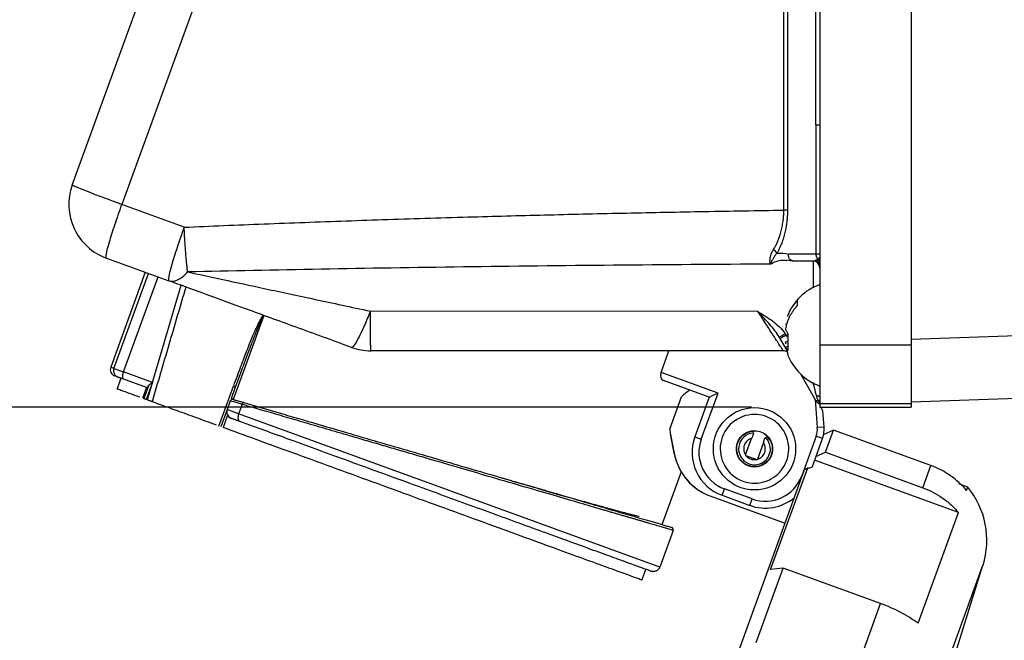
# Model space of a CAD drawing. Header units: inches. Extents: x 1.5 to 64.5, y 1.5 to 49.5.
# Tile 25 of 35: x 33.5 to 37.8, y 31.8 to 34.5. Entities that reach past the tile are written whole.
import ezdxf

# ---------------------------------------------------------------- set-up
doc = ezdxf.new("R2010")
doc.units = ezdxf.units.IN
doc.header["$LTSCALE"] = 6
doc.header["$MEASUREMENT"] = 0
doc.layers.add('DIMENSIONS', color=140, linetype='Continuous', lineweight=25)
doc.styles.add('SLDTEXTSTYLE0', font='TXT', dxfattribs={"width": 0.7})
doc.dimstyles.new('SLDDIMSTYLE0', dxfattribs={"dimtxt": 0.509766, "dimasz": 0.78, "dimexe": 0, "dimexo": 0.0625, "dimgap": 0.127441, "dimtad": 0, "dimtih": 1, "dimtoh": 1, "dimrnd": 1e-09, "dimzin": 12, "dimdsep": 46, "dimtxsty": 'SLDTEXTSTYLE0', "dimsah": 1, "dimcen": 0.09, "dimadec": 0, "dimazin": 3, "dimtfac": 1, "dimtofl": 0, "dimtmove": 0, "dimatfit": 3, "dimfxl": 0, "dimfrac": 2, "dimtolj": 1, "dimtzin": 12, "dimarcsym": 0})

# ---------------------------------------------------------------- blocks, each defined once
blk = doc.blocks.new('_D_7')
at = {"layer": 'DIMENSIONS'}
for p, q in [((36.6853, 42.7854), (29.8456, 42.7854)), ((30.5956, 42.7854), (30.5956, 39.1416)), ((29.6262, 38.2173), (29.455, 38.2173)), ((29.455, 38.2173), (29.455, 37.4071)), ((31.5651, 38.2173), (31.7363, 38.2173)), ((31.7363, 38.2173), (31.7363, 37.4071)), ((29.455, 37.4071), (29.6262, 37.4071)), ((31.7363, 37.4071), (31.5651, 37.4071)), ((30.5956, 32.8123), (30.5956, 37.293)), ((36.6853, 32.8123), (29.8456, 32.8123))]:
    blk.add_line(p, q, dxfattribs=at)
for points in [[(30.5956, 42.7854), (30.4756, 42.0054), (30.7156, 42.0054)], [(30.5956, 32.8123), (30.7156, 33.5923), (30.4756, 33.5923)]]:
    blk.add_solid(points, dxfattribs=at)
at = {"layer": 'DIMENSIONS', "char_height": 0.5, "attachment_point": 1, "style": 'SLDTEXTSTYLE0'}
for s, insert in [('9.97', (29.8382, 38.9759)), ('253.3', (29.6262, 38.0516))]:
    blk.add_mtext(s, dxfattribs=dict(at, insert=insert))
blk = doc.blocks.new('_D_8')
at = {"layer": 'DIMENSIONS'}
for p, q in [((41.2453, 31.7986), (45.4748, 31.7986)), ((44.7248, 29.4446), (44.7248, 31.7986)), ((36.8361, 29.4446), (45.4748, 29.4446)), ((44.7248, 28.0004), (44.7248, 29.4446)), ((46.2248, 28.0004), (44.7248, 28.0004)), ((47.1437, 28.0004), (46.9725, 28.0004)), ((46.9725, 28.0004), (46.9725, 27.1902)), ((48.6585, 28.0004), (48.8296, 28.0004)), ((48.8296, 28.0004), (48.8296, 27.1902)), ((46.9725, 27.1902), (47.1437, 27.1902)), ((48.8296, 27.1902), (48.6585, 27.1902))]:
    blk.add_line(p, q, dxfattribs=at)
for points in [[(44.7248, 31.7986), (44.6048, 31.0186), (44.8448, 31.0186)], [(44.7248, 29.4446), (44.8448, 30.2246), (44.6048, 30.2246)]]:
    blk.add_solid(points, dxfattribs=at)
at = {"layer": 'DIMENSIONS', "char_height": 0.5, "attachment_point": 1, "style": 'SLDTEXTSTYLE0'}
for s, insert in [('2.35', (47.1437, 28.759)), ('59.8', (47.1437, 27.8347))]:
    blk.add_mtext(s, dxfattribs=dict(at, insert=insert))

msp = doc.modelspace()

# ---------------------------------------------------------------- linework, layer by layer
for p, q in [((36.9853, 42.4854), (36.9853, 33.0847)), ((37.3853, 42.4854), (37.3853, 33.0847)), ((36.968, 34.0496), (36.968, 42.1113)), ((33.7056, 33.7856), (36.6205, 41.7941)), ((36.8273, 33.6755), (36.8273, 41.7144)), ((36.8433, 41.7144), (36.8433, 33.6755)), ((36.822, 41.6649), (33.9231, 33.7001)), ((36.9691, 34.0496), (36.968, 34.0496)), ((36.9691, 33.482), (36.9691, 34.0496)), ((34.1964, 33.6006), (33.9231, 33.7001)), ((36.8433, 33.6755), (36.8273, 33.6755)), ((36.9691, 33.482), (36.8472, 33.482)), ((36.9853, 33.482), (36.9691, 33.482)), ((33.855, 33.4652), (34.1284, 33.3657)), ((36.8391, 33.4575), (36.8657, 33.4529)), ((36.9553, 33.452), (36.872, 33.452)), ((36.9555, 33.452), (36.9555, 33.3362)), ((34.0256, 33.4031), (33.8742, 32.987)), ((33.8883, 32.9818), (34.0398, 33.3979)), ((33.9308, 32.9664), (34.0822, 33.3825)), ((34.0604, 32.9299), (34.1828, 33.3459)), ((36.7138, 33.2307), (35.0134, 33.2326)), ((34.5455, 33.2129), (34.4119, 32.8459)), ((36.834, 33.1769), (36.8411, 33.1752)), ((37.3853, 33.1096), (40.5053, 33.2185)), ((36.8112, 33.1121), (36.807, 33.1194)), ((36.8373, 33.0669), (36.8112, 33.1121)), ((36.834, 33.0986), (36.8461, 33.1016)), ((36.8376, 33.0881), (36.834, 33.0986)), ((36.8461, 33.1271), (36.8369, 33.1271)), ((36.8423, 33.1179), (36.8369, 33.1271)), ((36.8461, 33.1204), (36.8461, 33.1271)), ((36.8247, 33.0588), (35.0156, 33.0588)), ((36.289, 32.9644), (36.3234, 33.0588)), ((36.834, 33.0765), (36.8461, 33.0795)), ((36.834, 33.0765), (36.8449, 33.0452)), ((36.9853, 33.0847), (37.3853, 33.0847)), ((36.9853, 33.0847), (36.9853, 32.8273)), ((33.8883, 32.9818), (33.8742, 32.987)), ((33.8883, 32.9818), (33.9308, 32.9664)), ((34.0569, 32.9205), (33.9308, 32.9664)), ((36.5386, 32.8736), (36.289, 32.9644)), ((33.9189, 32.9388), (33.9018, 32.8918)), ((34.0318, 32.8977), (33.9272, 32.9358)), ((34.0569, 32.9205), (34.0295, 32.8453)), ((34.0349, 32.8434), (34.0603, 32.9299)), ((36.5001, 32.8556), (36.2991, 32.9288)), ((36.9691, 32.8386), (36.9014, 32.9559)), ((40.5053, 32.9431), (37.3853, 32.8341)), ((34.0307, 32.8981), (34.0136, 32.8511)), ((34.0393, 32.9046), (34.0191, 32.8491)), ((34.349, 32.7291), (34.4125, 32.9042)), ((34.4206, 32.8994), (34.402, 32.8482)), ((34.0349, 32.8434), (34.0295, 32.8453)), ((34.3988, 32.8393), (34.3849, 32.8011)), ((36.3272, 32.7154), (36.3788, 32.857)), ((36.5001, 32.8556), (36.4369, 32.6818)), ((36.465, 32.6715), (36.5386, 32.8736)), ((36.9649, 32.8459), (36.9742, 32.7225)), ((34.3849, 32.8011), (34.3575, 32.7259)), ((34.4354, 32.7827), (34.3849, 32.8011)), ((34.4504, 32.824), (34.4354, 32.7827)), ((36.9853, 32.8273), (37.3853, 32.8273)), ((36.9853, 32.8273), (36.9853, 32.8123)), ((36.9853, 32.8123), (37.3853, 32.8123)), ((37.0041, 32.7247), (36.9988, 32.795)), ((34.3867, 32.7766), (34.367, 32.7225)), ((36.2831, 32.1102), (34.4354, 32.7827)), ((37.0041, 32.7247), (36.9742, 32.7225)), ((37.0453, 32.7111), (36.9998, 32.6907)), ((37.0099, 32.6139), (37.0453, 32.7111)), ((37.4722, 32.5557), (37.0453, 32.7111)), ((36.3303, 32.692), (36.3465, 32.6086)), ((36.3303, 32.692), (36.3303, 32.692)), ((36.4369, 32.6818), (36.465, 32.6715)), ((36.6595, 32.6021), (36.686, 32.6749)), ((36.7649, 32.6702), (36.7496, 32.6888)), ((36.969, 32.685), (36.9058, 32.5111)), ((36.9526, 32.5521), (36.9972, 32.6747)), ((36.9972, 32.6747), (36.969, 32.685)), ((36.7377, 32.6561), (36.7112, 32.5833)), ((36.3464, 32.6084), (36.3464, 32.6084)), ((36.3465, 32.6086), (36.3465, 32.6085)), ((36.7061, 32.5822), (36.6627, 32.598)), ((37.5934, 32.3497), (36.9625, 32.5793)), ((36.9683, 32.5952), (37.0099, 32.6139)), ((37.0099, 32.6139), (37.4368, 32.4585)), ((35.8829, 29.693), (36.9183, 32.5377)), ((36.2935, 32.2968), (36.3781, 32.5292)), ((36.7694, 32.0995), (36.9319, 32.5459)), ((37.4368, 32.4585), (37.4722, 32.5557)), ((36.5564, 32.4254), (36.5666, 32.4536)), ((36.6879, 32.4095), (36.5666, 32.4536)), ((37.634, 32.461), (37.5958, 32.4749)), ((37.6288, 32.4469), (37.634, 32.461)), ((36.5064, 32.4213), (36.5063, 32.4212)), ((36.5063, 32.4212), (36.8327, 32.3024)), ((36.5064, 32.4213), (36.8327, 32.3026)), ((36.5564, 32.4254), (36.6776, 32.3813)), ((36.6776, 32.3813), (36.6879, 32.4095)), ((37.4167, 31.864), (37.5934, 32.3497)), ((36.3419, 32.2716), (36.2831, 32.1102)), ((36.205, 32.0535), (36.2221, 32.1005)), ((36.7066, 31.7806), (36.8251, 32.1061)), ((36.8251, 32.1061), (36.7694, 32.0995)), ((36.8077, 29.6639), (37.7011, 32.1184)), ((37.252, 31.9507), (36.8251, 32.1061)), ((37.4752, 31.4014), (37.7011, 32.1184)), ((37.1335, 31.6252), (37.252, 31.9507))]:
    msp.add_line(p, q)
at = {"flags": 128}
for points in [[(34.4584, 32.8317), (34.4573, 32.8318), (34.4562, 32.8315), (34.455, 32.831), (34.4539, 32.83), (34.4529, 32.8288), (34.4519, 32.8274), (34.4511, 32.8257), (34.4504, 32.824)], [(36.9699, 32.8636), (36.9732, 32.8629), (36.9763, 32.8621), (36.9789, 32.8611), (36.9811, 32.8601), (36.9829, 32.859), (36.9842, 32.8578), (36.985, 32.8565), (36.9853, 32.8553)], [(34.4354, 32.7827), (34.4337, 32.7771), (34.4326, 32.7715), (34.4323, 32.7661), (34.4327, 32.7611), (34.4338, 32.7568), (34.4355, 32.7532), (34.4379, 32.7505), (34.4407, 32.7489)]]:
    msp.add_lwpolyline(points, dxfattribs=at)
msp.add_circle((36.6986, 32.6291), 0.1805)
for centre, radius, start, end in [((33.9405, 33.7001), 0.25, 160, 250), ((36.773, 33.4746), 0.0272, 26.5365, 73.2708), ((36.9553, 33.422), 0.03, 0, 90), ((36.957, 33.432), 0.0282, 0.6517, 63.0115), ((37.1839, 33.3124), 0.2537, 141.5574, 144.3742), ((37.0643, 33.1267), 0.236, 109.5929, 159.2658), ((36.5472, 33.6137), 0.5584, 297.7226, 300.7471), ((37.6813, 31.6499), 1.7015, 119.7506, 120.7532), ((35.0156, 33.3088), 0.25, 250, 270), ((36.8247, 33.0288), 0.03, 53.0421, 90), ((37.0643, 33.1267), 0.236, 200.328, 250.4242), ((33.9024, 32.9767), 0.03, 160, 250), ((33.9163, 32.9715), 0.0298, 159.6758, 249.6721), ((33.9631, 32.9471), 0.0377, 149.1784, 197.4244), ((36.5138, 32.7276), 0.187, 121.8236, 136.2361), ((34.4082, 32.8359), 0.01, 73.75, 160), ((36.9908, 32.8511), 0.025, 210, 257.2219), ((37.0012, 32.8463), 0.0238, 189.0143, 227.8661), ((34.4131, 32.7909), 0.03, 160, 250), ((36.5138, 32.7276), 0.187, 183.7556, 191), ((36.8845, 32.7157), 0.12, 340, 4.3031), ((36.6248, 32.6134), 0.2, 160, 250), ((36.6986, 32.6291), 0.0696, 93.2802, 46.7198), ((36.5918, 32.6561), 0.25, 191, 250), ((36.5919, 32.6563), 0.25, 191, 250), ((37.353, 32.2281), 0.365, 342.516, 39.6567), ((36.746, 32.5693), 0.2, 250, 309.7008)]:
    msp.add_arc(centre, radius, start, end)
msp.add_ellipse((35.9318, 34.7415), major_axis=(-0.4357, 2.2414), ratio=0.000041, start_param=3.453909, end_param=3.558338)
for points, knots in [([(36.9691, 34.0496), (36.9697, 34.0496), (36.9708, 34.0496), (36.9729, 34.0496), (36.9752, 34.0496), (36.9781, 34.0496), (36.9814, 34.0496), (36.984, 34.0496), (36.9853, 34.0496)], [0, 0, 0, 0, 0.154081, 0.30613, 0.458642, 0.614091, 0.808185, 1, 1, 1, 1]), ([(33.9231, 33.7001), (33.9216, 33.7006), (33.9182, 33.7019), (33.9115, 33.7044), (33.8993, 33.7088), (33.8748, 33.7179), (33.8422, 33.7301), (33.8029, 33.7449), (33.7693, 33.758), (33.7398, 33.7697), (33.7245, 33.7761), (33.7166, 33.7796), (33.7134, 33.7811), (33.7103, 33.7826), (33.7077, 33.7839), (33.7059, 33.785), (33.7057, 33.7854), (33.7056, 33.7856)], [0, 0, 0, 0, 0.012725, 0.028651, 0.057764, 0.117299, 0.240895, 0.349965, 0.499912, 0.614987, 0.758945, 0.787167, 0.82017, 0.857956, 0.900523, 0.947871, 1, 1, 1, 1]), ([(33.855, 33.4652), (33.853, 33.4659), (33.8532, 33.4725), (33.8579, 33.4967), (33.8623, 33.5142), (33.8749, 33.5576), (33.883, 33.5834), (33.9016, 33.6395), (33.9121, 33.6698), (33.9231, 33.7001)], [0, 0, 0, 0, 0.25, 0.25, 0.5, 0.5, 0.75, 0.75, 1, 1, 1, 1]), ([(34.1964, 33.6006), (34.2544, 33.6031), (34.3712, 33.6082), (34.5475, 33.6153), (34.7262, 33.6221), (34.9073, 33.6286), (35.0908, 33.6348), (35.2766, 33.6407), (35.5126, 33.6476), (35.7994, 33.6553), (36.1379, 33.6631), (36.481, 33.67), (36.7114, 33.6737), (36.8273, 33.6755)], [0, 0, 0, 0, 0.066155, 0.133206, 0.201154, 0.269999, 0.339742, 0.410383, 0.481922, 0.608782, 0.737414, 0.86782, 1, 1, 1, 1]), ([(36.7808, 33.5007), (36.7822, 33.503), (36.785, 33.5075), (36.789, 33.5146), (36.7928, 33.5218), (36.7963, 33.529), (36.8015, 33.5405), (36.8079, 33.5567), (36.8147, 33.5785), (36.8201, 33.6013), (36.8238, 33.6227), (36.8259, 33.6419), (36.8271, 33.6587), (36.8273, 33.6699), (36.8273, 33.6755)], [0, 0, 0, 0, 0.052341, 0.103505, 0.153466, 0.202205, 0.249703, 0.377714, 0.500001, 0.626049, 0.748292, 0.832904, 0.916818, 1, 1, 1, 1]), ([(36.8433, 33.6755), (36.8433, 33.6725), (36.8432, 33.6665), (36.8429, 33.6574), (36.8425, 33.6484), (36.8418, 33.6394), (36.841, 33.6304), (36.8394, 33.6158), (36.8363, 33.5957), (36.8309, 33.571), (36.8242, 33.5475), (36.8172, 33.5279), (36.8103, 33.5119), (36.8041, 33.4989), (36.7996, 33.4908), (36.7973, 33.4868)], [0, 0, 0, 0, 0.041819, 0.0836, 0.12541, 0.167317, 0.20939, 0.251694, 0.375033, 0.500045, 0.624169, 0.750332, 0.832623, 0.915739, 1, 1, 1, 1]), ([(34.1964, 33.6006), (34.1855, 33.5703), (34.1749, 33.54), (34.1563, 33.4839), (34.1482, 33.4581), (34.1357, 33.4148), (34.1312, 33.3972), (34.1266, 33.3731), (34.1264, 33.3664), (34.1284, 33.3657)], [0, 0, 0, 0, 0.25, 0.25, 0.5, 0.5, 0.75, 0.75, 1, 1, 1, 1]), ([(34.2117, 33.4044), (34.2114, 33.4066), (34.2109, 33.4109), (34.21, 33.4175), (34.2093, 33.4241), (34.2085, 33.4306), (34.2079, 33.437), (34.2066, 33.4494), (34.2049, 33.4671), (34.2029, 33.4922), (34.201, 33.5178), (34.1996, 33.5406), (34.1985, 33.5592), (34.1978, 33.5721), (34.1972, 33.5832), (34.1968, 33.5924), (34.1966, 33.5979), (34.1964, 33.6006)], [0, 0, 0, 0, 0.046157, 0.090307, 0.13245, 0.172585, 0.210713, 0.246834, 0.386118, 0.500003, 0.627004, 0.753176, 0.815723, 0.877768, 0.926983, 0.963619, 1, 1, 1, 1]), ([(36.7675, 33.4389), (36.7674, 33.4399), (36.7672, 33.4417), (36.7669, 33.4447), (36.7667, 33.4475), (36.7665, 33.4516), (36.7666, 33.4572), (36.7673, 33.4645), (36.7687, 33.4718), (36.7707, 33.4791), (36.7733, 33.4864), (36.7766, 33.4936), (36.7794, 33.4983), (36.7808, 33.5007)], [0, 0, 0, 0, 0.0719834, 0.1377459, 0.1970816, 0.249818, 0.3799713, 0.4986153, 0.6076624, 0.7121261, 0.8121519, 0.90799, 1, 1, 1, 1]), ([(36.7973, 33.4868), (36.7971, 33.4865), (36.7965, 33.4859), (36.7955, 33.4848), (36.7937, 33.4828), (36.7904, 33.4788), (36.7846, 33.471), (36.7795, 33.4625), (36.7753, 33.4546), (36.7725, 33.4491), (36.7699, 33.4438), (36.7683, 33.4405), (36.7675, 33.4389)], [0, 0, 0, 0, 0.015693, 0.03137, 0.062684, 0.125197, 0.250071, 0.50028, 0.626015, 0.75016, 0.875286, 1, 1, 1, 1]), ([(36.872, 33.452), (36.8711, 33.452), (36.8693, 33.452), (36.8666, 33.4526), (36.8639, 33.4534), (36.8612, 33.4547), (36.8586, 33.4563), (36.8561, 33.4583), (36.8536, 33.461), (36.8509, 33.465), (36.8484, 33.4706), (36.8472, 33.4766), (36.8472, 33.4805), (36.8472, 33.482)], [0, 0, 0, 0, 0.064688, 0.132137, 0.202116, 0.274319, 0.348361, 0.423791, 0.500103, 0.610187, 0.74965, 0.906794, 1, 1, 1, 1]), ([(36.9777, 33.4602), (36.9771, 33.4609), (36.9757, 33.4624), (36.9739, 33.465), (36.9724, 33.4676), (36.9712, 33.4704), (36.9703, 33.4732), (36.9696, 33.4761), (36.9692, 33.479), (36.9692, 33.481), (36.9691, 33.482)], [0, 0, 0, 0, 0.131643, 0.261367, 0.389183, 0.515099, 0.639128, 0.761279, 0.881566, 1, 1, 1, 1]), ([(36.7675, 33.4389), (36.5347, 33.4376), (36.3053, 33.4359), (35.8559, 33.4317), (35.6359, 33.4292), (35.2074, 33.4234), (34.9989, 33.4201), (34.5951, 33.4127), (34.3998, 33.4087), (34.2117, 33.4044)], [0, 0, 0, 0, 0.25, 0.25, 0.5, 0.5, 0.75, 0.75, 1, 1, 1, 1]), ([(36.7675, 33.4389), (36.7851, 33.4475), (36.8091, 33.4592), (36.8336, 33.4558), (36.8402, 33.4549)], [0, 0, 0, 0, 0.7305249, 1, 1, 1, 1]), ([(36.9553, 33.452), (36.9563, 33.452), (36.9582, 33.4521), (36.9607, 33.4526), (36.9635, 33.4534), (36.9665, 33.4547), (36.9688, 33.4564), (36.9698, 33.4571)], [0, 0, 0, 0, 0.2141811, 0.3878783, 0.5210925, 0.7806366, 1, 1, 1, 1]), ([(36.9698, 33.4571), (36.9703, 33.4575), (36.9713, 33.4582), (36.9732, 33.459), (36.9753, 33.4597), (36.9769, 33.46), (36.9777, 33.4602)], [0, 0, 0, 0, 0.252541, 0.502755, 0.751586, 1, 1, 1, 1]), ([(34.1284, 33.3657), (34.1393, 33.3617), (34.1525, 33.3628), (34.1812, 33.3762), (34.1967, 33.3884), (34.2117, 33.4044)], [0, 0, 0, 0, 0.5, 0.5, 1, 1, 1, 1]), ([(34.2036, 33.3383), (34.1788, 33.2539), (34.1294, 33.0864), (34.0801, 32.9189), (34.0556, 32.8358)], [0, 0, 0, 0, 0.503745, 1, 1, 1, 1]), ([(36.8452, 33.2093), (36.8475, 33.2168), (36.8554, 33.2426), (36.8734, 33.2639), (36.8863, 33.2791)], [0, 0, 0, 0, 0.28748, 1, 1, 1, 1]), ([(35.0134, 33.2326), (35.0046, 33.2105), (34.9954, 33.1885), (34.9774, 33.148), (34.9687, 33.1297), (34.9533, 33.1004), (34.9466, 33.0894), (34.9362, 33.0757), (34.9324, 33.073), (34.9301, 33.0739)], [0, 0, 0, 0, 0.25, 0.25, 0.5, 0.5, 0.75, 0.75, 1, 1, 1, 1]), ([(35.0156, 33.0588), (35.0156, 33.0588), (35.0155, 33.0589), (35.0154, 33.0595), (35.0153, 33.0604), (35.0153, 33.0616), (35.0152, 33.0632), (35.0151, 33.0649), (35.015, 33.0669), (35.0149, 33.0691), (35.0149, 33.0714), (35.0148, 33.0739), (35.0147, 33.0765), (35.0147, 33.0792), (35.0146, 33.082), (35.0146, 33.0848), (35.0145, 33.0877), (35.0145, 33.0905), (35.0144, 33.0933), (35.0144, 33.0962), (35.0144, 33.0989), (35.0143, 33.1016), (35.0143, 33.1043), (35.0142, 33.1147), (35.014, 33.1335), (35.0138, 33.1606), (35.0136, 33.1833), (35.0135, 33.2018), (35.0135, 33.218), (35.0134, 33.2281), (35.0134, 33.2326)], [0, 0, 0, 0, 0.031594, 0.062344, 0.09225, 0.121313, 0.149532, 0.176907, 0.203439, 0.229127, 0.253971, 0.277971, 0.301128, 0.323441, 0.344911, 0.365537, 0.385319, 0.404257, 0.422351, 0.439602, 0.456009, 0.471572, 0.486292, 0.500168, 0.642077, 0.756346, 0.83245, 0.898429, 0.95428, 1, 1, 1, 1]), ([(36.8247, 33.0588), (36.8247, 33.0588), (36.8246, 33.0589), (36.8243, 33.0594), (36.8238, 33.0603), (36.823, 33.0615), (36.822, 33.063), (36.8208, 33.0649), (36.8194, 33.0671), (36.8177, 33.0697), (36.8139, 33.0757), (36.8059, 33.0879), (36.7922, 33.1093), (36.7753, 33.1355), (36.7598, 33.1596), (36.746, 33.1808), (36.7361, 33.1962), (36.7253, 33.2129), (36.718, 33.2243), (36.7138, 33.2307)], [0, 0, 0, 0, 0.027198, 0.054554, 0.082064, 0.109724, 0.137529, 0.165475, 0.193557, 0.221767, 0.250102, 0.370947, 0.499983, 0.617978, 0.74996, 0.809063, 0.874631, 0.928746, 1, 1, 1, 1]), ([(36.8863, 33.257), (36.8843, 33.2549), (36.8805, 33.2506), (36.8752, 33.2442), (36.8705, 33.2378), (36.8661, 33.2317), (36.8623, 33.2257), (36.8588, 33.22), (36.8557, 33.2145), (36.8513, 33.2063), (36.8464, 33.1957), (36.8411, 33.1818), (36.8369, 33.1684), (36.8349, 33.1591), (36.834, 33.1549)], [0, 0, 0, 0, 0.0740701, 0.1448357, 0.2122963, 0.2764515, 0.3373011, 0.3948461, 0.4490888, 0.5000338, 0.6349919, 0.751102, 0.8873774, 1, 1, 1, 1]), ([(34.5441, 33.2144), (34.5437, 33.2142), (34.5429, 33.2137), (34.5417, 33.2126), (34.5404, 33.2112), (34.5389, 33.2095), (34.5373, 33.2074), (34.5357, 33.2049), (34.5339, 33.2021), (34.532, 33.1989), (34.53, 33.1953), (34.5278, 33.1914), (34.5256, 33.1871), (34.521, 33.1781), (34.5139, 33.163), (34.5025, 33.1375), (34.4884, 33.1039), (34.4682, 33.0533), (34.4425, 32.9861), (34.423, 32.9328), (34.4125, 32.9042)], [0, 0, 0, 0, 0.0044696, 0.0097293, 0.0158778, 0.0229772, 0.0310673, 0.0401753, 0.0503201, 0.0615152, 0.0737708, 0.0870946, 0.1014926, 0.1169695, 0.1773833, 0.2500999, 0.3649165, 0.5000632, 0.7312534, 1, 1, 1, 1]), ([(34.545, 33.2129), (34.5448, 33.2128), (34.5443, 33.2125), (34.5436, 33.2116), (34.5427, 33.2105), (34.5418, 33.2089), (34.5407, 33.2071), (34.5394, 33.2048), (34.5381, 33.2022), (34.5366, 33.1992), (34.535, 33.1959), (34.5333, 33.1922), (34.5314, 33.1881), (34.5295, 33.1837), (34.5274, 33.1789), (34.5259, 33.1755), (34.5252, 33.1738)], [0, 0, 0, 0, 0.018836, 0.044569, 0.078021, 0.119562, 0.169379, 0.227581, 0.294235, 0.369386, 0.453065, 0.545295, 0.646092, 0.755468, 0.873435, 1, 1, 1, 1]), ([(34.5441, 33.2144), (34.5444, 33.2142), (34.545, 33.2139), (34.5454, 33.2133), (34.5455, 33.2129)], [0, 0, 0, 0, 0.519499, 1, 1, 1, 1]), ([(34.5455, 33.2129), (34.5454, 33.2129), (34.5453, 33.213), (34.5451, 33.2129), (34.545, 33.2129)], [0, 0, 0, 0, 0.479216, 1, 1, 1, 1]), ([(34.5252, 33.1738), (34.523, 33.1687), (34.5183, 33.1575), (34.511, 33.1393), (34.5027, 33.1185), (34.4936, 33.0949), (34.4835, 33.0687), (34.4725, 33.0397), (34.4606, 33.0081), (34.4479, 32.9737), (34.4391, 32.9499), (34.4346, 32.9375)], [0, 0, 0, 0, 0.066276, 0.143746, 0.23242, 0.332304, 0.443403, 0.56572, 0.699257, 0.844017, 1, 1, 1, 1]), ([(36.834, 33.1549), (36.8344, 33.1538), (36.8351, 33.1515), (36.8366, 33.148), (36.8388, 33.1438), (36.8418, 33.1388), (36.8446, 33.135), (36.8461, 33.133)], [0, 0, 0, 0, 0.153952, 0.320227, 0.500019, 0.734844, 1, 1, 1, 1]), ([(36.8461, 33.0607), (36.8451, 33.0615), (36.8431, 33.0632), (36.8407, 33.0656), (36.8381, 33.0687), (36.8358, 33.0722), (36.8346, 33.0751), (36.834, 33.0765)], [0, 0, 0, 0, 0.180162, 0.346776, 0.500018, 0.764544, 1, 1, 1, 1]), ([(37.3853, 33.0847), (37.3853, 33.0812), (37.3853, 33.0741), (37.3853, 33.0635), (37.3853, 33.053), (37.3853, 33.0426), (37.3853, 33.0323), (37.3853, 33.022), (37.3853, 33.0119), (37.3853, 32.9913), (37.3853, 32.9612), (37.3853, 32.9243), (37.3853, 32.8916), (37.3853, 32.8686), (37.3853, 32.853), (37.3853, 32.843), (37.3853, 32.8342), (37.3853, 32.8296), (37.3853, 32.8273)], [0, 0, 0, 0, 0.030718, 0.06132, 0.091846, 0.122336, 0.152827, 0.183359, 0.213971, 0.244701, 0.372331, 0.500019, 0.627648, 0.755337, 0.816648, 0.877653, 0.938666, 1, 1, 1, 1]), ([(36.289, 32.9644), (36.2887, 32.9634), (36.288, 32.9614), (36.2873, 32.9582), (36.2868, 32.9551), (36.2866, 32.9511), (36.2869, 32.9462), (36.288, 32.9412), (36.29, 32.9367), (36.2923, 32.9335), (36.2953, 32.9306), (36.2976, 32.9295), (36.2991, 32.9288)], [0, 0, 0, 0, 0.060259, 0.121398, 0.183777, 0.24773, 0.366002, 0.495963, 0.612929, 0.748422, 0.841173, 1, 1, 1, 1]), ([(33.906, 32.9435), (33.8976, 32.9466), (33.8887, 32.9498), (33.8925, 32.9484), (33.8927, 32.9483)], [0, 0, 0, 0, 0.953205, 1, 1, 1, 1]), ([(33.9272, 32.9358), (33.9261, 32.9362), (33.9239, 32.937), (33.9209, 32.9381), (33.918, 32.9391), (33.9154, 32.9401), (33.9125, 32.9411), (33.9095, 32.9422), (33.9071, 32.9431), (33.9063, 32.9434), (33.906, 32.9435)], [0, 0, 0, 0, 0.101383, 0.200668, 0.299277, 0.398662, 0.500242, 0.667809, 0.832158, 1, 1, 1, 1]), ([(34.0393, 32.9046), (34.0397, 32.9052), (34.0405, 32.9064), (34.0422, 32.9083), (34.0443, 32.9104), (34.0471, 32.913), (34.0512, 32.9164), (34.0548, 32.919), (34.0569, 32.9205)], [0, 0, 0, 0, 0.108821, 0.228375, 0.358895, 0.500561, 0.706537, 1, 1, 1, 1]), ([(36.9699, 32.8636), (36.9692, 32.8663), (36.9678, 32.8721), (36.9655, 32.8814), (36.9629, 32.8921), (36.9595, 32.9057), (36.957, 32.9158), (36.9555, 32.9218)], [0, 0, 0, 0, 0.141997, 0.301567, 0.478742, 0.696457, 1, 1, 1, 1]), ([(34.0022, 32.8553), (33.99, 32.8597), (33.9618, 32.87), (33.9293, 32.8818), (33.908, 32.8895), (33.8993, 32.8927), (33.9018, 32.8918), (33.9018, 32.8918)], [0, 0, 0, 0, 0.200821, 0.467076, 0.733332, 0.999587, 1, 1, 1, 1]), ([(34.0318, 32.8977), (34.0325, 32.8974), (34.0336, 32.8979), (34.0362, 32.9002), (34.0377, 32.9021), (34.0393, 32.9046)], [0, 0, 0, 0, 0.5, 0.5, 1, 1, 1, 1]), ([(34.4125, 32.9042), (34.4151, 32.903), (34.4173, 32.9019), (34.4201, 32.9002), (34.4208, 32.8997), (34.4206, 32.8994)], [0, 0, 0, 0, 0.5, 0.5, 1, 1, 1, 1]), ([(34.0295, 32.8453), (34.0289, 32.8455), (34.0276, 32.846), (34.0259, 32.8467), (34.0242, 32.8473), (34.0223, 32.848), (34.0202, 32.8487), (34.0195, 32.849), (34.0191, 32.8491)], [0, 0, 0, 0, 0.12616, 0.249965, 0.373937, 0.50059, 0.749964, 1, 1, 1, 1]), ([(34.0556, 32.8358), (34.0553, 32.8359), (34.0548, 32.8361), (34.0535, 32.8366), (34.052, 32.8371), (34.0502, 32.8378), (34.0477, 32.8387), (34.0443, 32.84), (34.0398, 32.8416), (34.0365, 32.8428), (34.0349, 32.8434)], [0, 0, 0, 0, 0.10119, 0.200577, 0.299361, 0.398767, 0.499994, 0.667601, 0.832401, 1, 1, 1, 1]), ([(34.3375, 32.7332), (34.3074, 32.7442), (34.2431, 32.7676), (34.1644, 32.7962), (34.0976, 32.8205), (34.0696, 32.8307), (34.0556, 32.8358)], [0, 0, 0, 0, 0.227736, 0.485157, 0.742579, 1, 1, 1, 1]), ([(34.4096, 32.8466), (34.4091, 32.8468), (34.4079, 32.8472), (34.4064, 32.8475), (34.4051, 32.8477), (34.4036, 32.8478), (34.4025, 32.8479), (34.402, 32.848), (34.402, 32.8482), (34.402, 32.8482)], [0, 0, 0, 0, 0.112783, 0.249483, 0.374281, 0.499684, 0.748643, 0.877328, 1, 1, 1, 1]), ([(34.411, 32.8455), (34.411, 32.8455), (34.4111, 32.8454), (34.4117, 32.8453), (34.4127, 32.845), (34.4145, 32.8445), (34.4178, 32.8435), (34.4233, 32.8419), (34.4303, 32.8398), (34.4386, 32.8374), (34.4479, 32.8347), (34.4549, 32.8327), (34.4584, 32.8317)], [0, 0, 0, 0, 0.061603, 0.123002, 0.184426, 0.246104, 0.372873, 0.499853, 0.626673, 0.753713, 0.876794, 1, 1, 1, 1]), ([(34.4584, 32.8317), (34.4648, 32.8298), (34.4777, 32.826), (34.4972, 32.8203), (34.517, 32.8146), (34.5369, 32.8088), (34.557, 32.8029), (34.5773, 32.797), (34.5978, 32.791), (34.6185, 32.785), (34.6394, 32.7789), (34.6605, 32.7727), (34.6818, 32.7665), (34.7399, 32.7496), (34.8371, 32.7213), (34.9759, 32.6808), (35.117, 32.6397), (35.2575, 32.5987), (35.3957, 32.5585), (35.53, 32.5193), (35.6601, 32.4814), (35.7852, 32.4449), (35.9039, 32.4103), (36.0143, 32.3782), (36.1143, 32.349), (36.1813, 32.3295), (36.2229, 32.3174), (36.2442, 32.3112), (36.2644, 32.3053), (36.2836, 32.2997), (36.3016, 32.2944), (36.3187, 32.2894), (36.3292, 32.2864), (36.3344, 32.2848)], [0, 0, 0, 0, 0.0103231, 0.0206298, 0.0309235, 0.0412076, 0.0514854, 0.0617602, 0.0720355, 0.0823146, 0.0926009, 0.1028977, 0.1132085, 0.1235364, 0.1868093, 0.2500984, 0.313383, 0.3766774, 0.4384376, 0.5002016, 0.5619487, 0.6236945, 0.6869413, 0.7501827, 0.8134004, 0.8766119, 0.8942832, 0.9119114, 0.9295134, 0.9471062, 0.9647069, 0.9823325, 1, 1, 1, 1]), ([(36.5001, 32.8556), (36.5002, 32.8556), (36.5002, 32.8557), (36.5008, 32.8559), (36.5016, 32.8563), (36.5033, 32.8571), (36.5063, 32.8585), (36.5113, 32.8608), (36.5174, 32.8637), (36.5238, 32.8667), (36.531, 32.87), (36.5358, 32.8722), (36.5386, 32.8736)], [0, 0, 0, 0, 0.048986, 0.098698, 0.149545, 0.20191, 0.316871, 0.445949, 0.574015, 0.724044, 0.83819, 1, 1, 1, 1]), ([(36.9691, 32.8386), (36.9692, 32.8386), (36.9692, 32.8387), (36.9698, 32.8389), (36.9706, 32.8393), (36.9718, 32.8399), (36.9734, 32.8406), (36.9754, 32.8415), (36.9769, 32.8422), (36.9777, 32.8425)], [0, 0, 0, 0, 0.135354, 0.273181, 0.413497, 0.556322, 0.70167, 0.849558, 1, 1, 1, 1]), ([(36.9777, 32.8425), (36.9769, 32.8442), (36.9753, 32.8476), (36.9732, 32.8528), (36.9713, 32.8582), (36.9704, 32.8618), (36.9699, 32.8636)], [0, 0, 0, 0, 0.2487, 0.497636, 0.747758, 1, 1, 1, 1]), ([(36.3419, 32.2716), (36.3389, 32.2725), (36.3331, 32.2742), (36.3239, 32.2769), (36.3143, 32.2797), (36.3043, 32.2826), (36.2939, 32.2856), (36.2831, 32.2888), (36.2718, 32.2921), (36.2602, 32.2955), (36.2482, 32.299), (36.2357, 32.3026), (36.2228, 32.3064), (36.2096, 32.3103), (36.1959, 32.3142), (36.1818, 32.3184), (36.1673, 32.3226), (36.1524, 32.327), (36.137, 32.3314), (36.1213, 32.336), (36.1051, 32.3407), (36.0886, 32.3456), (36.0716, 32.3505), (36.0543, 32.3556), (36.0365, 32.3608), (35.9932, 32.3734), (35.9187, 32.3952), (35.8045, 32.4285), (35.6746, 32.4665), (35.5411, 32.5055), (35.4009, 32.5464), (35.285, 32.5802), (35.1866, 32.609), (35.1152, 32.6298), (35.044, 32.6507), (34.9792, 32.6695), (34.9214, 32.6864), (34.8708, 32.7012), (34.8217, 32.7155), (34.7741, 32.7294), (34.728, 32.7429), (34.6835, 32.7559), (34.6407, 32.7684), (34.5994, 32.7804), (34.5598, 32.792), (34.5218, 32.8031), (34.4853, 32.8137), (34.4619, 32.8206), (34.4504, 32.824)], [0, 0, 0, 0, 0.009887, 0.019819, 0.029796, 0.039819, 0.049888, 0.060002, 0.070161, 0.080366, 0.090617, 0.100913, 0.111254, 0.121642, 0.132074, 0.142553, 0.153077, 0.163646, 0.174261, 0.184922, 0.195629, 0.206381, 0.217178, 0.228022, 0.238911, 0.249845, 0.306222, 0.366671, 0.431191, 0.499783, 0.555592, 0.623279, 0.654931, 0.686584, 0.718237, 0.74989, 0.77327, 0.796188, 0.818645, 0.840641, 0.862175, 0.883248, 0.90386, 0.924011, 0.9437, 0.962928, 0.981694, 1, 1, 1, 1]), ([(36.9988, 32.795), (36.9988, 32.7951), (36.9988, 32.7951), (36.9985, 32.7956), (36.9981, 32.7963), (36.9975, 32.7973), (36.9968, 32.7986), (36.9958, 32.8002), (36.9948, 32.8021), (36.9933, 32.8046), (36.9913, 32.808), (36.9897, 32.8108), (36.9889, 32.8123)], [0, 0, 0, 0, 0.067278, 0.13641, 0.208679, 0.28521, 0.366953, 0.454688, 0.549047, 0.650539, 0.813687, 1, 1, 1, 1]), ([(37.3853, 32.8273), (37.3853, 32.8262), (37.3853, 32.8241), (37.3853, 32.8213), (37.3853, 32.8189), (37.3853, 32.8169), (37.3853, 32.8152), (37.3853, 32.8139), (37.3853, 32.813), (37.3853, 32.8124), (37.3853, 32.8124), (37.3853, 32.8123)], [0, 0, 0, 0, 0.111758, 0.223031, 0.333958, 0.444676, 0.555324, 0.666042, 0.776969, 0.888242, 1, 1, 1, 1]), ([(34.4407, 32.7489), (34.4393, 32.7494), (34.4365, 32.7504), (34.4325, 32.7519), (34.4287, 32.7533), (34.4238, 32.755), (34.4183, 32.757), (34.4127, 32.7591), (34.4083, 32.7607), (34.4051, 32.7618), (34.4032, 32.7625), (34.4029, 32.7626), (34.4028, 32.7627)], [0, 0, 0, 0, 0.06163, 0.12306, 0.18452, 0.246234, 0.373031, 0.500056, 0.626852, 0.753877, 0.876882, 1, 1, 1, 1]), ([(36.2422, 32.0932), (36.2393, 32.0942), (36.2334, 32.0964), (36.2241, 32.0998), (36.2145, 32.1033), (36.2045, 32.1069), (36.1942, 32.1106), (36.1836, 32.1145), (36.1726, 32.1185), (36.1612, 32.1227), (36.1495, 32.1269), (36.1375, 32.1313), (36.1251, 32.1358), (36.0906, 32.1484), (36.0293, 32.1707), (35.933, 32.2057), (35.8267, 32.2444), (35.7127, 32.2859), (35.5925, 32.3296), (35.4678, 32.3751), (35.3389, 32.4219), (35.2064, 32.4702), (35.0718, 32.5192), (34.9366, 32.5684), (34.8036, 32.6168), (34.7054, 32.6525), (34.6402, 32.6763), (34.6056, 32.6889), (34.5715, 32.7013), (34.5379, 32.7135), (34.505, 32.7255), (34.4724, 32.7373), (34.4513, 32.745), (34.4407, 32.7489)], [0, 0, 0, 0, 0.010324, 0.020632, 0.030927, 0.041211, 0.05149, 0.061764, 0.072039, 0.082318, 0.092603, 0.102898, 0.113207, 0.123533, 0.186777, 0.25003, 0.313274, 0.376527, 0.43826, 0.500002, 0.561734, 0.623476, 0.68672, 0.749973, 0.813217, 0.87647, 0.894158, 0.911805, 0.929426, 0.947039, 0.964662, 0.98231, 1, 1, 1, 1]), ([(36.6986, 32.7796), (36.6632, 32.7796), (36.629, 32.7671), (36.5748, 32.7216), (36.5565, 32.6901), (36.5443, 32.6204), (36.5506, 32.5845), (36.586, 32.5232), (36.6139, 32.4998), (36.6471, 32.4877)], [0, 0, 0, 0, 0.25, 0.25, 0.5, 0.5, 0.75, 0.75, 1, 1, 1, 1]), ([(36.6471, 32.4877), (36.6748, 32.4776), (36.7047, 32.4759), (36.7619, 32.4894), (36.7879, 32.5044), (36.8283, 32.5472), (36.8417, 32.574), (36.8519, 32.6319), (36.8484, 32.6617), (36.8252, 32.7157), (36.8059, 32.7387), (36.7568, 32.771), (36.728, 32.7796), (36.6986, 32.7796)], [0, 0, 0, 0, 0.1666667, 0.1666667, 0.3333333, 0.3333333, 0.5, 0.5, 0.6666667, 0.6666667, 0.8333333, 0.8333333, 1, 1, 1, 1]), ([(36.2047, 32.0536), (36.202, 32.0546), (36.1966, 32.0566), (36.1512, 32.0731), (36.0794, 32.0992), (35.9807, 32.1351), (35.8585, 32.1796), (35.7159, 32.2315), (35.5567, 32.2895), (35.3852, 32.3519), (35.206, 32.4171), (35.0241, 32.4833), (34.844, 32.5489), (34.6712, 32.6118), (34.5085, 32.671), (34.4142, 32.7053), (34.367, 32.7225)], [0, 0, 0, 0, 0.070415, 0.141921, 0.213428, 0.284934, 0.356441, 0.427948, 0.499454, 0.570961, 0.642467, 0.713974, 0.78548, 0.856987, 0.928493, 1, 1, 1, 1]), ([(36.6986, 32.5496), (36.6882, 32.5496), (36.6778, 32.5516), (36.6586, 32.5596), (36.6498, 32.5655), (36.635, 32.5802), (36.6291, 32.589), (36.6212, 32.6083), (36.6191, 32.6187), (36.6191, 32.6395), (36.6212, 32.6499), (36.6291, 32.6691), (36.635, 32.6779), (36.6498, 32.6927), (36.6586, 32.6985), (36.6778, 32.7065), (36.6882, 32.7086), (36.6986, 32.7086)], [0, 0, 0, 0, 0.125, 0.125, 0.25, 0.25, 0.375, 0.375, 0.5, 0.5, 0.625, 0.625, 0.75, 0.75, 0.875, 0.875, 1, 1, 1, 1]), ([(36.7494, 32.6883), (36.7563, 32.6824), (36.7621, 32.6753), (36.771, 32.6595), (36.774, 32.6509), (36.777, 32.6331), (36.777, 32.6239), (36.7737, 32.6061), (36.7705, 32.5975), (36.7614, 32.5819), (36.7554, 32.5749), (36.7415, 32.5633), (36.7336, 32.5588), (36.7166, 32.5526), (36.7075, 32.5511), (36.6895, 32.5511), (36.6804, 32.5527), (36.6634, 32.5589), (36.6555, 32.5635), (36.6416, 32.5751), (36.6357, 32.5821), (36.6266, 32.5977), (36.6235, 32.6063), (36.6202, 32.6241), (36.6202, 32.6333), (36.6232, 32.6511), (36.6263, 32.6597), (36.6353, 32.6755), (36.6411, 32.6825), (36.6548, 32.6943), (36.6628, 32.6989), (36.6797, 32.7053), (36.6887, 32.707), (36.6977, 32.7071)], [0, 0, 0, 0, 0.0625, 0.0625, 0.125, 0.125, 0.1875, 0.1875, 0.25, 0.25, 0.3125, 0.3125, 0.375, 0.375, 0.4375, 0.4375, 0.5, 0.5, 0.5625, 0.5625, 0.625, 0.625, 0.6875, 0.6875, 0.75, 0.75, 0.8125, 0.8125, 0.875, 0.875, 0.9375, 0.9375, 1, 1, 1, 1]), ([(36.6979, 32.7076), (36.6887, 32.7067), (36.6704, 32.7048), (36.6553, 32.6942), (36.6478, 32.6889)], [0, 0, 0, 0, 0.500408, 1, 1, 1, 1]), ([(36.6986, 32.7086), (36.709, 32.7086), (36.7194, 32.7065), (36.7386, 32.6985), (36.7475, 32.6927), (36.7622, 32.6779), (36.7681, 32.6691), (36.776, 32.6499), (36.7781, 32.6395), (36.7781, 32.6187), (36.776, 32.6083), (36.7681, 32.589), (36.7622, 32.5802), (36.7475, 32.5655), (36.7386, 32.5596), (36.7194, 32.5516), (36.709, 32.5496), (36.6986, 32.5496)], [0, 0, 0, 0, 0.125, 0.125, 0.25, 0.25, 0.375, 0.375, 0.5, 0.5, 0.625, 0.625, 0.75, 0.75, 0.875, 0.875, 1, 1, 1, 1]), ([(36.465, 32.6715), (36.4496, 32.6292), (36.4517, 32.5824), (36.4898, 32.5007), (36.5243, 32.4691), (36.5666, 32.4536)], [0, 0, 0, 0, 0.5, 0.5, 1, 1, 1, 1]), ([(36.686, 32.6749), (36.6846, 32.6744), (36.6817, 32.6735), (36.6775, 32.6717), (36.6736, 32.6695), (36.6699, 32.667), (36.6646, 32.6626), (36.6587, 32.6557), (36.6536, 32.6455), (36.6509, 32.6344), (36.6511, 32.6242), (36.6529, 32.6156), (36.6555, 32.6085), (36.6582, 32.6042), (36.6595, 32.6021)], [0, 0, 0, 0, 0.050484, 0.100292, 0.149886, 0.199732, 0.250288, 0.375067, 0.50008, 0.62486, 0.749872, 0.833557, 0.916214, 1, 1, 1, 1]), ([(36.6946, 32.6985), (36.6931, 32.6943), (36.6902, 32.6865), (36.6873, 32.6785), (36.686, 32.6749)], [0, 0, 0, 0, 0.54863, 1, 1, 1, 1]), ([(36.7377, 32.6561), (36.7385, 32.6584), (36.7404, 32.6634), (36.7432, 32.6713), (36.7453, 32.6768), (36.7463, 32.6797)], [0, 0, 0, 0, 0.2901802, 0.6233949, 1, 1, 1, 1]), ([(36.7112, 32.5833), (36.7127, 32.5837), (36.7156, 32.5846), (36.7197, 32.5864), (36.7236, 32.5886), (36.7274, 32.5912), (36.7326, 32.5956), (36.7386, 32.6025), (36.7436, 32.6127), (36.7463, 32.6238), (36.7462, 32.6339), (36.7444, 32.6425), (36.7417, 32.6497), (36.739, 32.6539), (36.7377, 32.6561)], [0, 0, 0, 0, 0.050484, 0.100292, 0.149886, 0.199732, 0.250288, 0.375067, 0.50008, 0.62486, 0.749872, 0.833557, 0.916214, 1, 1, 1, 1]), ([(36.3465, 32.6085), (36.3468, 32.6069), (36.3497, 32.5923), (36.3567, 32.5702), (36.368, 32.5437), (36.377, 32.5283), (36.3763, 32.5295), (36.3761, 32.5299)], [0, 0, 0, 0, 0.025814, 0.227203, 0.433418, 0.800242, 1, 1, 1, 1]), ([(36.6586, 32.5995), (36.6593, 32.5992), (36.6606, 32.5987), (36.662, 32.5982), (36.6627, 32.598)], [0, 0, 0, 0, 0.502861, 1, 1, 1, 1]), ([(36.6627, 32.598), (36.668, 32.5919), (36.6748, 32.5872), (36.6899, 32.5817), (36.6982, 32.5809), (36.7061, 32.5822)], [0, 0, 0, 0, 0.5, 0.5, 1, 1, 1, 1]), ([(36.7061, 32.5822), (36.7068, 32.5819), (36.7082, 32.5814), (36.7096, 32.5809), (36.7103, 32.5807)], [0, 0, 0, 0, 0.497139, 1, 1, 1, 1]), ([(36.6491, 32.5684), (36.6564, 32.5634), (36.6713, 32.5534), (36.6985, 32.5492), (36.7257, 32.5533), (36.7405, 32.5633), (36.7477, 32.5681)], [0, 0, 0, 0, 0.245539, 0.501115, 0.756691, 1, 1, 1, 1]), ([(36.9319, 32.5459), (36.9375, 32.5452), (36.9422, 32.5456), (36.9494, 32.5478), (36.9517, 32.5497), (36.9526, 32.5521)], [0, 0, 0, 0, 0.5, 0.5, 1, 1, 1, 1]), ([(37.6288, 32.4469), (37.608, 32.4715), (37.5844, 32.4929), (37.5449, 32.5204), (37.531, 32.5288), (37.5023, 32.5437), (37.4875, 32.5502), (37.4722, 32.5557)], [0, 0, 0, 0, 0.5, 0.5, 0.75, 0.75, 1, 1, 1, 1]), ([(35.5837, 32.5037), (35.5899, 32.502), (35.6022, 32.4984), (35.6205, 32.4931), (35.6385, 32.4878), (35.6563, 32.4827), (35.6739, 32.4776), (35.6912, 32.4726), (35.7084, 32.4676), (35.7252, 32.4627), (35.7418, 32.4579), (35.7582, 32.4532), (35.7993, 32.4414), (35.863, 32.4231), (35.9442, 32.4), (36.0187, 32.3791), (36.0857, 32.3607), (36.1282, 32.3494), (36.155, 32.3425), (36.1684, 32.3391), (36.182, 32.3358), (36.1897, 32.3339), (36.1931, 32.3331)], [0, 0, 0, 0, 0.023275, 0.046441, 0.069497, 0.092444, 0.115281, 0.138009, 0.160627, 0.183136, 0.205535, 0.227824, 0.250004, 0.374966, 0.500042, 0.623935, 0.749991, 0.875029, 0.895417, 0.937506, 0.972408, 1, 1, 1, 1]), ([(37.4368, 32.4585), (37.4673, 32.4474), (37.4957, 32.4326), (37.5353, 32.4052), (37.548, 32.3951), (37.5719, 32.3735), (37.583, 32.362), (37.5934, 32.3497)], [0, 0, 0, 0, 0.5, 0.5, 0.75, 0.75, 1, 1, 1, 1]), ([(36.3419, 32.2716), (36.342, 32.2721), (36.3423, 32.2731), (36.3424, 32.2748), (36.3423, 32.2765), (36.3418, 32.2782), (36.341, 32.2799), (36.3399, 32.2815), (36.3383, 32.283), (36.3364, 32.2842), (36.3351, 32.2846), (36.3344, 32.2848)], [0, 0, 0, 0, 0.091409, 0.187782, 0.288524, 0.392729, 0.499297, 0.612648, 0.749453, 0.878117, 1, 1, 1, 1]), ([(36.2831, 32.1102), (36.2827, 32.1093), (36.282, 32.1074), (36.2799, 32.1039), (36.2767, 32.0998), (36.2718, 32.096), (36.2664, 32.0931), (36.2604, 32.0915), (36.2553, 32.0909), (36.2512, 32.0912), (36.2481, 32.0916), (36.2451, 32.0922), (36.2432, 32.0929), (36.2422, 32.0932)], [0, 0, 0, 0, 0.060559, 0.125246, 0.249085, 0.375286, 0.498651, 0.625206, 0.748832, 0.810207, 0.875066, 0.939213, 1, 1, 1, 1]), ([(37.4167, 31.864), (37.3932, 31.8813), (37.3676, 31.8972), (37.3261, 31.9191), (37.3116, 31.9261), (37.2822, 31.9391), (37.2673, 31.9452), (37.252, 31.9507)], [0, 0, 0, 0, 0.5, 0.5, 0.75, 0.75, 1, 1, 1, 1])]:
    msp.add_open_spline(points, degree=3, knots=knots)
for points in [[(36.7973, 33.4868), (36.814, 33.4886), (36.8307, 33.487), (36.8472, 33.482)], [(36.9853, 33.4531), (36.983, 33.4559), (36.9806, 33.4582), (36.9777, 33.4602)], [(34.2117, 33.4044), (34.2579, 33.3944), (34.3611, 33.3722), (34.5484, 33.3319), (34.7665, 33.2852), (34.9291, 33.2506), (35.0134, 33.2326)], [(34.9301, 33.0739), (34.8458, 33.1046), (34.6831, 33.1638), (34.4651, 33.2431), (34.2778, 33.3113), (34.1746, 33.3489), (34.1284, 33.3657)], [(36.8863, 33.2791), (36.8863, 33.2755), (36.8863, 33.2679), (36.8863, 33.257)], [(36.7138, 33.2307), (36.7249, 33.2241), (36.7472, 33.2106), (36.7792, 33.1889), (36.8092, 33.1639), (36.8259, 33.1446), (36.8327, 33.1338)], [(36.807, 33.1194), (36.8017, 33.1285), (36.7891, 33.1465), (36.766, 33.1741), (36.7407, 33.2021), (36.7228, 33.2211), (36.7138, 33.2307)], [(36.8369, 33.1271), (36.8355, 33.1294), (36.8341, 33.1316), (36.8327, 33.1338)], [(36.8461, 33.0607), (36.8461, 33.0792), (36.8461, 33.1058), (36.8461, 33.133)], [(34.4346, 32.9375), (34.4299, 32.9248), (34.4253, 32.9121), (34.4206, 32.8994)], [(34.4504, 32.824), (34.4346, 32.8286), (34.4083, 32.8365), (34.3988, 32.8393), (34.3988, 32.8393)], [(36.9777, 32.8425), (36.9805, 32.8418), (36.983, 32.841), (36.9853, 32.8401)], [(36.3272, 32.7154), (36.3278, 32.7069), (36.3289, 32.6991), (36.3303, 32.692)], [(36.969, 32.685), (36.9734, 32.697), (36.9752, 32.7098), (36.9742, 32.7225)], [(36.6595, 32.6021), (36.6592, 32.6012), (36.6589, 32.6004), (36.6586, 32.5995)], [(36.7103, 32.5807), (36.7106, 32.5815), (36.7109, 32.5824), (36.7112, 32.5833)], [(36.9183, 32.5377), (36.923, 32.5403), (36.9276, 32.5431), (36.9319, 32.5459)], [(36.6879, 32.4095), (36.776, 32.3774), (36.8737, 32.4229), (36.9058, 32.5111)]]:
    msp.add_open_spline(points, degree=3)

# ---------------------------------------------------------------- dimensions: what is measured, and where the dimension line sits
at = {"layer": 'DIMENSIONS'}
for base, p1, p2, picture, middle in [((30.5956, 32.8123), (36.9853, 42.7854), (36.9853, 32.8123), '_D_7', (30.5956, 38.2173)), ((44.7248, 31.7986), (36.5361, 29.4446), (40.9453, 31.7986), '_D_8', (44.7248, 28.0004))]:
    dim = msp.add_linear_dim(base=base, p1=p1, p2=p2, angle=90, dimstyle='SLDDIMSTYLE0', dxfattribs=at)
    dim.commit()
    dim.dimension.update_dxf_attribs({"geometry": picture, "text_midpoint": middle, "dimtype": 160})

doc.saveas('drawing.dxf')
